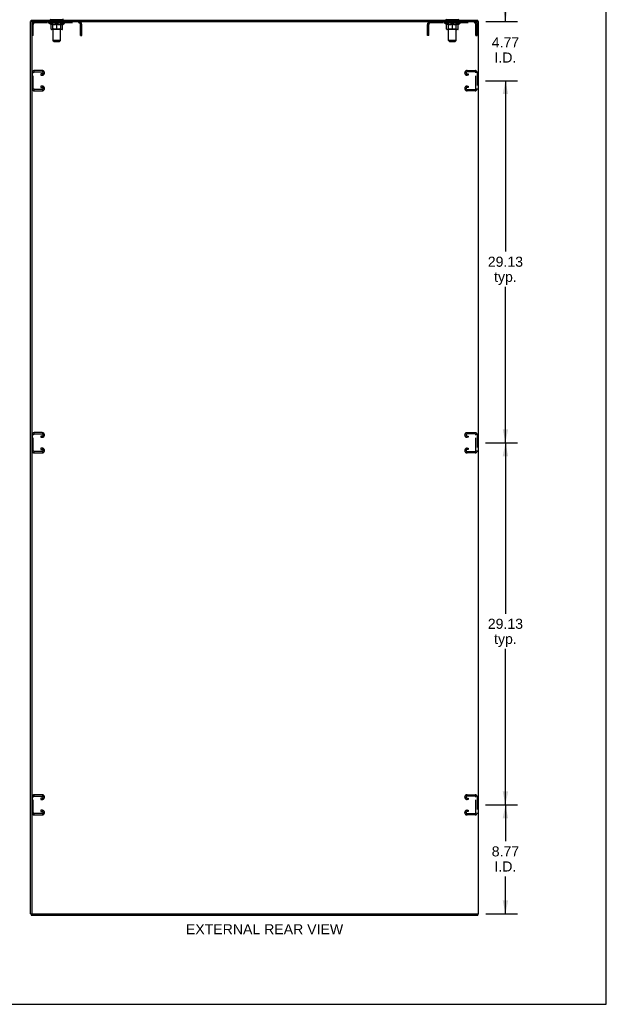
# Model space of a CAD drawing. Header units: inches. Extents: x 0 to 184, y 0 to 119.
# Tile 10 of 11: x 136 to 184, y 0 to 79. Entities that reach past the tile are written whole.
import ezdxf

# ---------------------------------------------------------------- set-up
doc = ezdxf.new("R2010")
doc.units = ezdxf.units.IN
doc.header["$LTSCALE"] = 10.098
doc.header["$MEASUREMENT"] = 0
doc.linetypes.add('HIDDEN', pattern=[0.2, 0.1, -0.1])
doc.layers.get('0').update_dxf_attribs({"linetype": 'CONTINUOUS'})
for name, color, linetype in [('02___PRT_ALL_AXES', 7, 'CONTINUOUS'), ('DEFAULT_2', 8, 'HIDDEN'), ('DIMENSIONS', 7, 'CONTINUOUS')]:
    doc.layers.add(name, color=color, linetype=linetype)
doc.styles.get("Standard").update_dxf_attribs({"font": 'arial.ttf'})
doc.dimstyles.new('DIMSTYLE_1', dxfattribs={"dimtxt": 0.81, "dimasz": 1.08, "dimexe": 0.09, "dimexo": 0.07, "dimgap": 0.0375, "dimtad": 0, "dimtih": 1, "dimtoh": 1, "dimzin": 4, "dimdsep": 46, "dimtxsty": 'Standard', "dimblk": '_FILLED', "dimblk1": '_FILLED', "dimblk2": '_FILLED', "dimcen": 0.09, "dimazin": 1, "dimtfac": 1, "dimtdec": 3, "dimtofl": 0, "dimtmove": 0, "dimatfit": 3, "dimldrblk": '_FILLED', "dimfxl": 1, "dimtolj": 1, "dimtzin": 4, "dimarcsym": 0})

# ---------------------------------------------------------------- blocks, each defined once
blk = doc.blocks.new('_FILLED')
at = {"color": 0, "linetype": 'ByBlock'}
blk.add_solid([(0, 0), (-1, 0.2), (-1, -0.2)], dxfattribs=at)
blk = doc.blocks.new('*D7')
at = {"layer": 'DIMENSIONS', "color": 2, "linetype": 'Continuous'}
for p, q in [((173.882, 16.043), (176.466, 16.043)), ((175.494, 16.043), (175.494, 13.112)), ((175.494, 7.272), (175.494, 10.277)), ((173.913, 7.272), (176.466, 7.272))]:
    blk.add_line(p, q, dxfattribs=at)
at = {"layer": 'DIMENSIONS', "color": 2, "linetype": 'Continuous', "xscale": 1.08, "yscale": 1.08, "zscale": 1.08}
for p, rotation in [((175.494, 16.043), 90), ((175.494, 7.272), 270)]:
    blk.add_blockref('_FILLED', p, dxfattribs=dict(at, rotation=rotation))
at = {"layer": 'DIMENSIONS', "color": 2, "linetype": 'Continuous', "insert": (175.494, 12.707), "char_height": 0.81, "width": 2.20115, "attachment_point": 2, "line_spacing_factor": 0.9}
blk.add_mtext('8.77\\PI.D.', dxfattribs=at)
blk = doc.blocks.new('*D8')
at = {"layer": 'DIMENSIONS', "color": 2, "linetype": 'Continuous'}
for p, q in [((173.882, 45.168), (176.466, 45.168)), ((175.494, 45.168), (175.494, 31.416)), ((175.494, 16.043), (175.494, 28.581)), ((173.882, 16.043), (176.466, 16.043))]:
    blk.add_line(p, q, dxfattribs=at)
at = {"layer": 'DIMENSIONS', "color": 2, "linetype": 'Continuous', "xscale": 1.08, "yscale": 1.08, "zscale": 1.08}
for p, rotation in [((175.494, 45.168), 90), ((175.494, 16.043), 270)]:
    blk.add_blockref('_FILLED', p, dxfattribs=dict(at, rotation=rotation))
at = {"layer": 'DIMENSIONS', "color": 2, "linetype": 'Continuous', "insert": (175.494, 31.011), "char_height": 0.81, "width": 2.83048, "attachment_point": 2, "line_spacing_factor": 0.9}
blk.add_mtext('29.13\\Ptyp.', dxfattribs=at)
blk = doc.blocks.new('*D9')
at = {"layer": 'DIMENSIONS', "color": 2, "linetype": 'Continuous'}
for p, q in [((173.882, 74.293), (176.466, 74.293)), ((175.494, 74.293), (175.494, 60.541)), ((175.494, 45.168), (175.494, 57.706)), ((173.882, 45.168), (176.466, 45.168))]:
    blk.add_line(p, q, dxfattribs=at)
at = {"layer": 'DIMENSIONS', "color": 2, "linetype": 'Continuous', "xscale": 1.08, "yscale": 1.08, "zscale": 1.08}
for p, rotation in [((175.494, 74.293), 90), ((175.494, 45.168), 270)]:
    blk.add_blockref('_FILLED', p, dxfattribs=dict(at, rotation=rotation))
at = {"layer": 'DIMENSIONS', "color": 2, "linetype": 'Continuous', "insert": (175.494, 60.136), "char_height": 0.81, "width": 2.83048, "attachment_point": 2, "line_spacing_factor": 0.9}
blk.add_mtext('29.13\\Ptyp.', dxfattribs=at)
blk = doc.blocks.new('*D10')
at = {"layer": 'DIMENSIONS', "color": 2, "linetype": 'Continuous'}
for p, q in [((175.494, 79.064), (175.494, 81.224)), ((173.913, 79.064), (176.466, 79.064)), ((173.882, 74.293), (176.466, 74.293)), ((175.494, 74.293), (175.494, 72.133))]:
    blk.add_line(p, q, dxfattribs=at)
at = {"layer": 'DIMENSIONS', "color": 2, "linetype": 'Continuous', "xscale": 1.08, "yscale": 1.08, "zscale": 1.08}
for p, rotation in [((175.494, 79.064), 270), ((175.494, 74.293), 90)]:
    blk.add_blockref('_FILLED', p, dxfattribs=dict(at, rotation=rotation))
at = {"layer": 'DIMENSIONS', "color": 2, "linetype": 'Continuous', "insert": (175.494, 77.776), "char_height": 0.81, "width": 2.20115, "attachment_point": 2, "line_spacing_factor": 0.9}
blk.add_mtext('4.77\\PI.D.', dxfattribs=at)

msp = doc.modelspace()

# ---------------------------------------------------------------- linework, layer by layer
at = {"color": 7, "linetype": 'Continuous'}
for p, q in [((183.6, 0), (183.6, 118.8)), ((137.489, 79.064), (137.334, 79.064)), ((137.386, 79.064), (137.386, 79.168)), ((137.438, 79.064), (137.438, 79.002)), ((138.938, 79.198), (138.938, 79.168)), ((139.938, 79.198), (138.938, 79.198)), ((139.938, 79.198), (139.938, 79.168)), ((170.73, 79.198), (170.73, 79.168)), ((171.73, 79.198), (170.73, 79.198)), ((171.73, 79.198), (171.73, 79.168)), ((173.282, 79.064), (173.282, 79.168)), ((137.334, 7.272), (137.489, 7.272)), ((137.386, 7.272), (137.386, 7.168)), ((137.438, 7.335), (137.438, 7.272)), ((173.282, 7.272), (173.282, 7.168)), ((0, 0), (183.6, 0))]:
    msp.add_line(p, q, dxfattribs=at)
at = {"color": 3, "linetype": 'Continuous'}
for p, q in [((137.334, 7.272), (137.334, 79.064)), ((137.386, 79.168), (173.282, 79.168)), ((137.438, 79.002), (137.438, 7.335)), ((137.501, 79.064), (173.334, 79.064)), ((173.334, 7.272), (173.334, 79.064)), ((137.386, 7.168), (173.282, 7.168)), ((137.501, 7.272), (173.334, 7.272))]:
    msp.add_line(p, q, dxfattribs=at)
at = {"color": 7, "linetype": 'Continuous'}
for centre, start, end in [((138.984, 79.267), 180, 270), ((139.892, 79.267), 270, 360), ((170.776, 79.267), 180, 270), ((171.684, 79.267), 270, 360)]:
    msp.add_arc(centre, 0.069, start, end, dxfattribs=at)
at = {"color": 3, "linetype": 'Continuous'}
for centre, start, end in [((137.501, 79.002), 90, 180), ((137.501, 7.335), 180, 270)]:
    msp.add_arc(centre, 0.0625, start, end, dxfattribs=at)
at = {"layer": '02___PRT_ALL_AXES', "color": 8, "linetype": 'HIDDEN'}
for p, q in [((139.001, 78.96), (139.001, 79.064)), ((139.876, 79.064), (139.001, 79.064)), ((139.876, 78.96), (139.001, 78.96)), ((139.876, 78.96), (139.876, 79.064)), ((170.793, 78.96), (170.793, 79.064)), ((171.668, 79.064), (170.793, 79.064)), ((171.668, 78.96), (170.793, 78.96)), ((171.668, 78.96), (171.668, 79.064))]:
    msp.add_line(p, q, dxfattribs=at)
at = {"layer": 'DEFAULT_2', "color": 8, "linetype": 'HIDDEN'}
for p, q in [((137.542, 78.469), (137.438, 78.469)), ((137.542, 77.939), (137.542, 78.818)), ((137.685, 78.96), (141.192, 78.96)), ((138.805, 78.921), (138.805, 78.968)), ((138.964, 78.81), (138.805, 78.921)), ((140.071, 78.921), (138.805, 78.921)), ((138.815, 78.962), (138.815, 78.968)), ((138.823, 78.958), (138.823, 78.962)), ((138.823, 78.958), (140.053, 78.958)), ((138.832, 78.958), (138.832, 78.962)), ((138.833, 78.958), (138.833, 78.962)), ((138.843, 78.962), (138.843, 78.968)), ((138.859, 78.958), (138.859, 78.962)), ((138.861, 78.958), (138.861, 78.962)), ((138.89, 78.962), (138.89, 78.968)), ((138.904, 78.958), (138.904, 78.962)), ((138.907, 78.958), (138.907, 78.962)), ((139.111, 78.961), (138.91, 78.961)), ((138.953, 78.962), (138.953, 78.968)), ((138.954, 78.958), (138.954, 78.961)), ((138.955, 78.958), (138.955, 78.961)), ((138.958, 78.958), (138.958, 78.961)), ((138.964, 78.81), (138.975, 78.81)), ((138.965, 78.958), (138.965, 78.962)), ((138.965, 78.958), (138.965, 78.961)), ((138.969, 78.958), (138.969, 78.962)), ((138.972, 78.958), (138.972, 78.962)), ((138.975, 78.447), (138.975, 78.853)), ((138.976, 78.958), (138.976, 78.961)), ((138.991, 78.958), (138.991, 78.961)), ((139.009, 78.958), (139.009, 78.964)), ((139.009, 78.958), (139.009, 78.961)), ((139.865, 78.41), (139.012, 78.41)), ((139.03, 78.958), (139.03, 78.961)), ((139.03, 78.958), (139.03, 78.961)), ((139.031, 78.962), (139.031, 78.968)), ((139.041, 78.958), (139.041, 78.962)), ((139.045, 78.958), (139.045, 78.962)), ((139.054, 78.958), (139.054, 78.961)), ((139.065, 78.958), (139.065, 78.965)), ((139.081, 78.958), (139.081, 78.961)), ((139.084, 78.958), (139.084, 78.961)), ((139.125, 78.45), (139.086, 78.41)), ((139.111, 78.958), (139.111, 78.961)), ((139.178, 78.961), (139.116, 78.961)), ((139.117, 78.81), (139.297, 78.81)), ((139.122, 78.962), (139.122, 78.968)), ((139.125, 78.45), (139.125, 78.918)), ((139.751, 78.45), (139.125, 78.45)), ((139.126, 79.198), (139.126, 79.168)), ((139.128, 78.958), (139.128, 78.962)), ((139.133, 78.958), (139.133, 78.962)), ((139.138, 77.517), (139.138, 79.164)), ((139.139, 78.958), (139.139, 78.967)), ((139.143, 78.958), (139.143, 78.961)), ((139.154, 78.958), (139.154, 78.961)), ((139.178, 78.958), (139.178, 78.961)), ((139.253, 78.961), (139.194, 78.961)), ((139.214, 78.958), (139.214, 78.961)), ((139.222, 78.962), (139.222, 78.968)), ((139.225, 78.958), (139.225, 78.962)), ((139.228, 78.958), (139.228, 78.968)), ((139.23, 78.958), (139.23, 78.962)), ((139.238, 78.958), (139.238, 78.962)), ((139.253, 78.958), (139.253, 78.961)), ((139.334, 78.961), (139.279, 78.961)), ((139.292, 78.958), (139.292, 78.961)), ((139.324, 78.961), (139.401, 78.966)), ((139.328, 78.962), (139.328, 78.968)), ((139.329, 78.968), (139.328, 78.968)), ((139.329, 78.962), (139.329, 78.968)), ((139.329, 78.958), (139.329, 78.962)), ((139.333, 78.958), (139.333, 78.962)), ((139.334, 78.958), (139.334, 78.962)), ((139.334, 78.958), (139.334, 78.961)), ((139.369, 78.961), (139.434, 78.961)), ((139.375, 78.958), (139.375, 78.961)), ((139.38, 78.961), (139.38, 78.965)), ((139.401, 78.961), (139.401, 78.966)), ((139.417, 78.958), (139.417, 78.961)), ((139.436, 78.962), (139.435, 78.962)), ((139.435, 78.958), (139.435, 78.962)), ((139.436, 78.958), (139.436, 78.962)), ((139.438, 78.962), (139.438, 78.968)), ((139.438, 78.968), (139.553, 78.961)), ((139.438, 78.41), (139.438, 78.854)), ((139.441, 78.958), (139.441, 78.962)), ((139.441, 78.958), (139.441, 78.962)), ((139.441, 78.962), (139.441, 78.962)), ((139.459, 78.958), (139.459, 78.961)), ((139.459, 78.961), (139.507, 78.961)), ((139.502, 78.958), (139.502, 78.961)), ((139.542, 78.958), (139.542, 78.962)), ((139.543, 78.958), (139.543, 78.961)), ((139.543, 78.961), (139.597, 78.961)), ((139.544, 78.958), (139.544, 78.962)), ((139.548, 78.962), (139.548, 78.968)), ((139.548, 78.962), (139.548, 78.968)), ((139.548, 78.968), (139.548, 78.968)), ((139.548, 78.958), (139.548, 78.962)), ((139.579, 78.81), (139.759, 78.81)), ((139.584, 78.958), (139.584, 78.961)), ((139.623, 78.958), (139.623, 78.961)), ((139.623, 78.961), (139.682, 78.961)), ((139.639, 78.958), (139.639, 78.962)), ((139.646, 78.958), (139.646, 78.962)), ((139.649, 78.958), (139.649, 78.968)), ((139.651, 78.958), (139.651, 78.962)), ((139.655, 78.962), (139.655, 78.968)), ((139.662, 78.958), (139.662, 78.961)), ((139.698, 78.958), (139.698, 78.961)), ((139.698, 78.961), (139.76, 78.961)), ((139.722, 78.958), (139.722, 78.961)), ((139.733, 78.958), (139.733, 78.961)), ((139.737, 78.958), (139.737, 78.967)), ((139.738, 77.517), (139.738, 79.164)), ((139.743, 78.958), (139.743, 78.962)), ((139.748, 78.958), (139.748, 78.962)), ((139.751, 79.198), (139.751, 79.168)), ((139.751, 78.45), (139.751, 78.918)), ((139.751, 78.45), (139.791, 78.41)), ((139.755, 78.962), (139.755, 78.968)), ((139.765, 78.958), (139.765, 78.961)), ((139.765, 78.961), (139.966, 78.961)), ((139.792, 78.958), (139.792, 78.961)), ((139.795, 78.958), (139.795, 78.961)), ((139.811, 78.958), (139.811, 78.965)), ((139.822, 78.958), (139.822, 78.961)), ((139.831, 78.958), (139.831, 78.962)), ((139.836, 78.958), (139.836, 78.962)), ((139.845, 78.962), (139.845, 78.968)), ((139.847, 78.958), (139.847, 78.961)), ((139.847, 78.958), (139.847, 78.961)), ((139.867, 78.958), (139.867, 78.964)), ((139.868, 78.958), (139.868, 78.961)), ((139.886, 78.958), (139.886, 78.961)), ((139.9, 78.958), (139.9, 78.961)), ((139.902, 78.447), (139.902, 78.853)), ((139.902, 78.81), (139.912, 78.81)), ((139.904, 78.958), (139.904, 78.962)), ((139.908, 78.958), (139.908, 78.962)), ((139.911, 78.958), (139.911, 78.962)), ((139.911, 78.958), (139.911, 78.961)), ((139.912, 78.81), (140.071, 78.921)), ((139.918, 78.958), (139.918, 78.961)), ((139.921, 78.958), (139.921, 78.961)), ((139.922, 78.958), (139.922, 78.961)), ((139.923, 78.962), (139.923, 78.968)), ((139.969, 78.958), (139.969, 78.962)), ((139.972, 78.958), (139.972, 78.962)), ((139.987, 78.962), (139.987, 78.968)), ((140.015, 78.958), (140.015, 78.962)), ((140.017, 78.958), (140.017, 78.962)), ((140.033, 78.962), (140.033, 78.968)), ((140.043, 78.958), (140.043, 78.962)), ((140.044, 78.958), (140.044, 78.962)), ((140.053, 78.958), (140.053, 78.962)), ((140.062, 78.962), (140.062, 78.968)), ((140.071, 78.921), (140.071, 78.968)), ((141.334, 77.939), (141.334, 78.818)), ((141.438, 78.469), (141.334, 78.469)), ((141.438, 77.939), (141.438, 78.818)), ((169.23, 77.939), (169.23, 78.818)), ((169.334, 78.469), (169.23, 78.469)), ((169.334, 77.939), (169.334, 78.818)), ((169.477, 78.96), (172.984, 78.96)), ((170.597, 78.921), (170.597, 78.968)), ((171.863, 78.921), (170.597, 78.921)), ((170.756, 78.81), (170.597, 78.921)), ((170.607, 78.962), (170.607, 78.968)), ((170.615, 78.958), (170.615, 78.962)), ((170.615, 78.958), (171.845, 78.958)), ((170.624, 78.958), (170.624, 78.962)), ((170.625, 78.958), (170.625, 78.962)), ((170.635, 78.962), (170.635, 78.968)), ((170.651, 78.958), (170.651, 78.962)), ((170.653, 78.958), (170.653, 78.962)), ((170.682, 78.962), (170.682, 78.968)), ((170.696, 78.958), (170.696, 78.962)), ((170.699, 78.958), (170.699, 78.962)), ((170.903, 78.961), (170.702, 78.961)), ((170.745, 78.962), (170.745, 78.968)), ((170.746, 78.958), (170.746, 78.961)), ((170.747, 78.958), (170.747, 78.961)), ((170.75, 78.958), (170.75, 78.961)), ((170.756, 78.81), (170.767, 78.81)), ((170.757, 78.958), (170.757, 78.962)), ((170.757, 78.958), (170.757, 78.961)), ((170.761, 78.958), (170.761, 78.962)), ((170.764, 78.958), (170.764, 78.962)), ((170.767, 78.447), (170.767, 78.853)), ((170.768, 78.958), (170.768, 78.961)), ((170.783, 78.958), (170.783, 78.961)), ((170.801, 78.958), (170.801, 78.964)), ((170.801, 78.958), (170.801, 78.961)), ((171.657, 78.41), (170.804, 78.41)), ((170.822, 78.958), (170.822, 78.961)), ((170.822, 78.958), (170.822, 78.961)), ((170.823, 78.962), (170.823, 78.968)), ((170.833, 78.958), (170.833, 78.962)), ((170.837, 78.958), (170.837, 78.962)), ((170.846, 78.958), (170.846, 78.961)), ((170.857, 78.958), (170.857, 78.965)), ((170.873, 78.958), (170.873, 78.961)), ((170.876, 78.958), (170.876, 78.961)), ((170.917, 78.45), (170.878, 78.41)), ((170.903, 78.958), (170.903, 78.961)), ((170.97, 78.961), (170.908, 78.961)), ((170.909, 78.81), (171.089, 78.81)), ((170.914, 78.962), (170.914, 78.968)), ((170.917, 78.45), (170.917, 78.918)), ((171.543, 78.45), (170.917, 78.45)), ((170.918, 79.198), (170.918, 79.168)), ((170.92, 78.958), (170.92, 78.962)), ((170.925, 78.958), (170.925, 78.962)), ((170.93, 77.517), (170.93, 79.164)), ((170.931, 78.958), (170.931, 78.967)), ((170.935, 78.958), (170.935, 78.961)), ((170.946, 78.958), (170.946, 78.961)), ((170.97, 78.958), (170.97, 78.961)), ((171.045, 78.961), (170.986, 78.961)), ((171.006, 78.958), (171.006, 78.961)), ((171.014, 78.962), (171.014, 78.968)), ((171.017, 78.958), (171.017, 78.962)), ((171.02, 78.958), (171.02, 78.968)), ((171.022, 78.958), (171.022, 78.962)), ((171.03, 78.958), (171.03, 78.962)), ((171.045, 78.958), (171.045, 78.961)), ((171.126, 78.961), (171.071, 78.961)), ((171.084, 78.958), (171.084, 78.961)), ((171.116, 78.961), (171.193, 78.966)), ((171.12, 78.962), (171.12, 78.968)), ((171.121, 78.968), (171.12, 78.968)), ((171.121, 78.962), (171.121, 78.968)), ((171.121, 78.958), (171.121, 78.962)), ((171.125, 78.958), (171.125, 78.962)), ((171.126, 78.958), (171.126, 78.962)), ((171.126, 78.958), (171.126, 78.961)), ((171.161, 78.961), (171.226, 78.961)), ((171.167, 78.958), (171.167, 78.961)), ((171.172, 78.961), (171.172, 78.965)), ((171.193, 78.961), (171.193, 78.966)), ((171.209, 78.958), (171.209, 78.961)), ((171.228, 78.962), (171.227, 78.962)), ((171.227, 78.958), (171.227, 78.962)), ((171.228, 78.958), (171.228, 78.962)), ((171.23, 78.962), (171.23, 78.968)), ((171.23, 78.968), (171.345, 78.961)), ((171.23, 78.41), (171.23, 78.854)), ((171.233, 78.958), (171.233, 78.962)), ((171.233, 78.958), (171.233, 78.962)), ((171.233, 78.962), (171.233, 78.962)), ((171.251, 78.958), (171.251, 78.961)), ((171.251, 78.961), (171.299, 78.961)), ((171.294, 78.958), (171.294, 78.961)), ((171.334, 78.958), (171.334, 78.962)), ((171.335, 78.958), (171.335, 78.961)), ((171.335, 78.961), (171.389, 78.961)), ((171.336, 78.958), (171.336, 78.962)), ((171.34, 78.962), (171.34, 78.968)), ((171.34, 78.962), (171.34, 78.968)), ((171.34, 78.968), (171.34, 78.968)), ((171.34, 78.958), (171.34, 78.962)), ((171.371, 78.81), (171.551, 78.81)), ((171.376, 78.958), (171.376, 78.961)), ((171.415, 78.958), (171.415, 78.961)), ((171.415, 78.961), (171.474, 78.961)), ((171.431, 78.958), (171.431, 78.962)), ((171.438, 78.958), (171.438, 78.962)), ((171.441, 78.958), (171.441, 78.968)), ((171.443, 78.958), (171.443, 78.962)), ((171.447, 78.962), (171.447, 78.968)), ((171.454, 78.958), (171.454, 78.961)), ((171.49, 78.958), (171.49, 78.961)), ((171.49, 78.961), (171.552, 78.961)), ((171.514, 78.958), (171.514, 78.961)), ((171.525, 78.958), (171.525, 78.961)), ((171.529, 78.958), (171.529, 78.967)), ((171.53, 77.517), (171.53, 79.164)), ((171.535, 78.958), (171.535, 78.962)), ((171.54, 78.958), (171.54, 78.962)), ((171.543, 79.198), (171.543, 79.168)), ((171.543, 78.45), (171.543, 78.918)), ((171.543, 78.45), (171.583, 78.41)), ((171.547, 78.962), (171.547, 78.968)), ((171.557, 78.958), (171.557, 78.961)), ((171.557, 78.961), (171.758, 78.961)), ((171.584, 78.958), (171.584, 78.961)), ((171.587, 78.958), (171.587, 78.961)), ((171.603, 78.958), (171.603, 78.965)), ((171.614, 78.958), (171.614, 78.961)), ((171.623, 78.958), (171.623, 78.962)), ((171.628, 78.958), (171.628, 78.962)), ((171.637, 78.962), (171.637, 78.968)), ((171.639, 78.958), (171.639, 78.961)), ((171.639, 78.958), (171.639, 78.961)), ((171.659, 78.958), (171.659, 78.964)), ((171.66, 78.958), (171.66, 78.961)), ((171.678, 78.958), (171.678, 78.961)), ((171.692, 78.958), (171.692, 78.961)), ((171.694, 78.447), (171.694, 78.853)), ((171.694, 78.81), (171.704, 78.81)), ((171.696, 78.958), (171.696, 78.962)), ((171.7, 78.958), (171.7, 78.962)), ((171.703, 78.958), (171.703, 78.962)), ((171.703, 78.958), (171.703, 78.961)), ((171.704, 78.81), (171.863, 78.921)), ((171.71, 78.958), (171.71, 78.961)), ((171.713, 78.958), (171.713, 78.961)), ((171.714, 78.958), (171.714, 78.961)), ((171.715, 78.962), (171.715, 78.968)), ((171.761, 78.958), (171.761, 78.962)), ((171.764, 78.958), (171.764, 78.962)), ((171.779, 78.962), (171.779, 78.968)), ((171.807, 78.958), (171.807, 78.962)), ((171.809, 78.958), (171.809, 78.962)), ((171.825, 78.962), (171.825, 78.968)), ((171.835, 78.958), (171.835, 78.962)), ((171.836, 78.958), (171.836, 78.962)), ((171.845, 78.958), (171.845, 78.962)), ((171.854, 78.962), (171.854, 78.968)), ((171.863, 78.921), (171.863, 78.968)), ((173.126, 77.939), (173.126, 78.818)), ((173.23, 78.469), (173.126, 78.469)), ((173.23, 77.939), (173.23, 78.818)), ((137.542, 77.939), (137.438, 77.939)), ((141.334, 77.939), (141.438, 77.939)), ((169.334, 77.939), (169.23, 77.939)), ((173.126, 77.939), (173.23, 77.939)), ((139.207, 77.448), (139.138, 77.517)), ((139.738, 77.517), (139.138, 77.517)), ((139.207, 77.448), (139.669, 77.448)), ((139.669, 77.448), (139.738, 77.517)), ((171.53, 77.517), (170.93, 77.517)), ((170.999, 77.448), (170.93, 77.517)), ((170.999, 77.448), (171.461, 77.448)), ((171.461, 77.448), (171.53, 77.517)), ((137.449, 74.926), (137.449, 73.661)), ((137.553, 73.675), (137.553, 74.912)), ((138.269, 75.106), (137.629, 75.106)), ((137.643, 75.002), (138.255, 75.002)), ((138.167, 74.835), (138.167, 74.731)), ((138.255, 74.835), (138.167, 74.835)), ((138.167, 74.731), (138.269, 74.731)), ((138.449, 74.911), (138.449, 74.926)), ((172.23, 74.911), (172.23, 74.926)), ((172.41, 75.106), (173.05, 75.106)), ((172.511, 74.731), (172.41, 74.731)), ((173.036, 75.002), (172.424, 75.002)), ((172.424, 74.835), (172.511, 74.835)), ((172.511, 74.835), (172.511, 74.731)), ((173.126, 73.675), (173.126, 74.912)), ((173.23, 74.926), (173.23, 73.661)), ((138.167, 73.856), (138.167, 73.752)), ((138.269, 73.856), (138.167, 73.856)), ((138.167, 73.752), (138.255, 73.752)), ((138.449, 73.661), (138.449, 73.676)), ((172.23, 73.661), (172.23, 73.676)), ((172.41, 73.856), (172.511, 73.856)), ((172.511, 73.752), (172.424, 73.752)), ((172.511, 73.856), (172.511, 73.752)), ((137.629, 73.481), (138.269, 73.481)), ((138.255, 73.585), (137.643, 73.585)), ((173.05, 73.481), (172.41, 73.481)), ((172.424, 73.585), (173.036, 73.585)), ((138.269, 45.981), (137.629, 45.981)), ((172.41, 45.981), (173.05, 45.981)), ((137.449, 45.801), (137.449, 44.536)), ((137.553, 44.55), (137.553, 45.787)), ((137.643, 45.877), (138.255, 45.877)), ((138.167, 45.71), (138.167, 45.606)), ((138.255, 45.71), (138.167, 45.71)), ((138.167, 45.606), (138.269, 45.606)), ((138.449, 45.786), (138.449, 45.801)), ((172.23, 45.786), (172.23, 45.801)), ((172.511, 45.606), (172.41, 45.606)), ((173.036, 45.877), (172.424, 45.877)), ((172.424, 45.71), (172.511, 45.71)), ((172.511, 45.71), (172.511, 45.606)), ((173.126, 44.55), (173.126, 45.787)), ((173.23, 45.801), (173.23, 44.536)), ((137.629, 44.356), (138.269, 44.356)), ((138.255, 44.46), (137.643, 44.46)), ((138.167, 44.731), (138.167, 44.627)), ((138.269, 44.731), (138.167, 44.731)), ((138.167, 44.627), (138.255, 44.627)), ((138.449, 44.536), (138.449, 44.551)), ((172.23, 44.536), (172.23, 44.551)), ((172.41, 44.731), (172.511, 44.731)), ((173.05, 44.356), (172.41, 44.356)), ((172.511, 44.627), (172.424, 44.627)), ((172.424, 44.46), (173.036, 44.46)), ((172.511, 44.731), (172.511, 44.627)), ((137.449, 16.676), (137.449, 15.411)), ((137.553, 15.425), (137.553, 16.662)), ((138.269, 16.856), (137.629, 16.856)), ((137.643, 16.752), (138.255, 16.752)), ((138.449, 16.661), (138.449, 16.676)), ((172.23, 16.661), (172.23, 16.676)), ((172.41, 16.856), (173.05, 16.856)), ((173.036, 16.752), (172.424, 16.752)), ((173.126, 15.425), (173.126, 16.662)), ((173.23, 16.676), (173.23, 15.411)), ((138.255, 16.585), (138.167, 16.585)), ((138.167, 16.585), (138.167, 16.481)), ((138.167, 16.481), (138.269, 16.481)), ((172.511, 16.481), (172.41, 16.481)), ((172.424, 16.585), (172.511, 16.585)), ((172.511, 16.585), (172.511, 16.481)), ((137.629, 15.231), (138.269, 15.231)), ((138.255, 15.335), (137.643, 15.335)), ((138.269, 15.606), (138.167, 15.606)), ((138.167, 15.606), (138.167, 15.502)), ((138.167, 15.502), (138.255, 15.502)), ((138.449, 15.411), (138.449, 15.426)), ((172.23, 15.411), (172.23, 15.426)), ((172.41, 15.606), (172.511, 15.606)), ((173.05, 15.231), (172.41, 15.231)), ((172.511, 15.502), (172.424, 15.502)), ((172.424, 15.335), (173.036, 15.335)), ((172.511, 15.606), (172.511, 15.502))]:
    msp.add_line(p, q, dxfattribs=at)
for points in [[(139.125, 78.81), (139.1, 78.814), (139.075, 78.82), (139.05, 78.827), (139.025, 78.835), (139, 78.843), (138.975, 78.853)], [(138.975, 78.852), (138.999, 78.843), (139.023, 78.834), (139.047, 78.827), (139.07, 78.82), (139.094, 78.815), (139.117, 78.81)], [(139.438, 78.854), (139.412, 78.844), (139.387, 78.835), (139.361, 78.827), (139.337, 78.82), (139.312, 78.814), (139.287, 78.81)], [(139.297, 78.81), (139.32, 78.815), (139.343, 78.82), (139.367, 78.827), (139.39, 78.834), (139.414, 78.843), (139.438, 78.852)], [(139.589, 78.81), (139.564, 78.815), (139.539, 78.82), (139.514, 78.827), (139.489, 78.835), (139.464, 78.844), (139.438, 78.854)], [(139.438, 78.852), (139.462, 78.843), (139.486, 78.834), (139.51, 78.827), (139.533, 78.82), (139.556, 78.815), (139.579, 78.81)], [(139.902, 78.853), (139.876, 78.843), (139.85, 78.834), (139.825, 78.827), (139.801, 78.82), (139.776, 78.814), (139.752, 78.81)], [(139.759, 78.81), (139.783, 78.815), (139.806, 78.82), (139.83, 78.827), (139.853, 78.834), (139.877, 78.843), (139.902, 78.852)], [(170.917, 78.81), (170.892, 78.814), (170.867, 78.82), (170.842, 78.827), (170.817, 78.835), (170.792, 78.843), (170.767, 78.853)], [(170.767, 78.852), (170.791, 78.843), (170.815, 78.834), (170.839, 78.827), (170.862, 78.82), (170.886, 78.815), (170.909, 78.81)], [(171.23, 78.854), (171.204, 78.844), (171.179, 78.835), (171.153, 78.827), (171.129, 78.82), (171.104, 78.814), (171.079, 78.81)], [(171.089, 78.81), (171.112, 78.815), (171.135, 78.82), (171.159, 78.827), (171.182, 78.834), (171.206, 78.843), (171.23, 78.852)], [(171.381, 78.81), (171.356, 78.815), (171.331, 78.82), (171.306, 78.827), (171.281, 78.835), (171.256, 78.844), (171.23, 78.854)], [(171.23, 78.852), (171.254, 78.843), (171.278, 78.834), (171.302, 78.827), (171.325, 78.82), (171.348, 78.815), (171.371, 78.81)], [(171.694, 78.853), (171.668, 78.843), (171.642, 78.834), (171.617, 78.827), (171.593, 78.82), (171.568, 78.814), (171.544, 78.81)], [(171.551, 78.81), (171.575, 78.815), (171.598, 78.82), (171.622, 78.827), (171.645, 78.834), (171.669, 78.843), (171.694, 78.852)]]:
    msp.add_lwpolyline(points, dxfattribs=at)
for centre, radius, start, end in [((137.685, 78.818), 0.246, 90, 180), ((137.685, 78.818), 0.142, 90, 180), ((139.012, 78.447), 0.0371, 180, 270), ((139.086, 78.918), 0.0398, 0, 90), ((139.104, 79.164), 0.0345, 0, 90), ((139.773, 79.164), 0.0345, 90, 180), ((139.791, 78.918), 0.0398, 90, 180), ((139.865, 78.447), 0.0371, 270, 360), ((141.192, 78.818), 0.246, 0, 90), ((141.192, 78.818), 0.142, 0, 90), ((169.477, 78.818), 0.246, 90, 180), ((169.477, 78.818), 0.142, 90, 180), ((170.804, 78.447), 0.0371, 180, 270), ((170.878, 78.918), 0.0398, 0, 90), ((170.896, 79.164), 0.0345, 0, 90), ((171.565, 79.164), 0.0345, 90, 180), ((171.583, 78.918), 0.0398, 90, 180), ((171.657, 78.447), 0.0371, 270, 360), ((172.984, 78.818), 0.246, 0, 90), ((172.984, 78.818), 0.142, 0, 90), ((137.629, 74.926), 0.18, 90, 180), ((137.643, 74.912), 0.09, 90, 180), ((138.255, 74.912), 0.09, 0, 90), ((138.255, 74.925), 0.09, 270, 351.78079), ((138.269, 74.926), 0.18, 0, 90), ((138.269, 74.911), 0.18, 270, 360), ((172.41, 74.926), 0.18, 90, 180), ((172.41, 74.911), 0.18, 180, 270), ((172.424, 74.912), 0.09, 90, 180), ((172.424, 74.925), 0.09, 188.21921, 270), ((173.036, 74.912), 0.09, 0, 90), ((173.05, 74.926), 0.18, 0, 90), ((137.629, 73.661), 0.18, 180, 270), ((137.643, 73.675), 0.09, 180, 270), ((138.255, 73.662), 0.09, 0, 90), ((138.255, 73.675), 0.09, 270, 351.78079), ((138.269, 73.676), 0.18, 0, 90), ((138.269, 73.661), 0.18, 270, 360), ((172.41, 73.676), 0.18, 90, 180), ((172.41, 73.661), 0.18, 180, 270), ((172.424, 73.662), 0.09, 90, 180), ((172.424, 73.675), 0.09, 188.21921, 270), ((173.036, 73.675), 0.09, 270, 360), ((173.05, 73.661), 0.18, 270, 360), ((137.629, 45.801), 0.18, 90, 180), ((138.269, 45.801), 0.18, 0, 90), ((172.41, 45.801), 0.18, 90, 180), ((173.05, 45.801), 0.18, 0, 90), ((137.643, 45.787), 0.09, 90, 180), ((138.255, 45.787), 0.09, 0, 90), ((138.255, 45.8), 0.09, 270, 351.78079), ((138.269, 45.786), 0.18, 270, 360), ((172.41, 45.786), 0.18, 180, 270), ((172.424, 45.787), 0.09, 90, 180), ((172.424, 45.8), 0.09, 188.21921, 270), ((173.036, 45.787), 0.09, 0, 90), ((137.629, 44.536), 0.18, 180, 270), ((137.643, 44.55), 0.09, 180, 270), ((138.255, 44.537), 0.09, 0, 90), ((138.255, 44.55), 0.09, 270, 351.78079), ((138.269, 44.551), 0.18, 0, 90), ((138.269, 44.536), 0.18, 270, 360), ((172.41, 44.551), 0.18, 90, 180), ((172.41, 44.536), 0.18, 180, 270), ((172.424, 44.537), 0.09, 90, 180), ((172.424, 44.55), 0.09, 188.21921, 270), ((173.036, 44.55), 0.09, 270, 360), ((173.05, 44.536), 0.18, 270, 360), ((137.629, 16.676), 0.18, 90, 180), ((137.643, 16.662), 0.09, 90, 180), ((138.255, 16.662), 0.09, 0, 90), ((138.255, 16.675), 0.09, 270, 351.78079), ((138.269, 16.676), 0.18, 0, 90), ((138.269, 16.661), 0.18, 270, 360), ((172.41, 16.676), 0.18, 90, 180), ((172.41, 16.661), 0.18, 180, 270), ((172.424, 16.662), 0.09, 90, 180), ((172.424, 16.675), 0.09, 188.21921, 270), ((173.036, 16.662), 0.09, 0, 90), ((173.05, 16.676), 0.18, 0, 90), ((137.629, 15.411), 0.18, 180, 270), ((137.643, 15.425), 0.09, 180, 270), ((138.255, 15.412), 0.09, 0, 90), ((138.255, 15.425), 0.09, 270, 351.78079), ((138.269, 15.426), 0.18, 0, 90), ((138.269, 15.411), 0.18, 270, 360), ((172.41, 15.426), 0.18, 90, 180), ((172.41, 15.411), 0.18, 180, 270), ((172.424, 15.412), 0.09, 90, 180), ((172.424, 15.425), 0.09, 188.21921, 270), ((173.036, 15.425), 0.09, 270, 360), ((173.05, 15.411), 0.18, 270, 360)]:
    msp.add_arc(centre, radius, start, end, dxfattribs=at)
for centre, major_axis, ratio, start_param, end_param in [((139.438, 78.968), (0.633, 0.007), 0.05963, 2.96643, 3.140963), ((138.785, 78.956), (0.198, 0), 0.060556, 0.430652, 1.470503), ((139.438, 78.968), (0.633, 0), 0.060556, 3.141593, 3.316126), ((138.785, 78.95), (0.198, 0.002), 0.05963, 1.376596, 1.469874), ((139.438, 78.968), (0.633, 0.013), 0.05688, 2.791345, 2.965878), ((138.761, 78.956), (0.198, 0.002), 0.05963, 0.25549, 1.295341), ((138.829, 78.956), (0.198, -0.002), 0.05963, 0.605815, 1.645666), ((139.438, 78.968), (0.633, -0.007), 0.05963, -2.96643, -2.791898), ((138.829, 78.95), (0.198, 0), 0.060556, 1.551758, 1.645036), ((138.761, 78.95), (0.198, 0.004), 0.05688, 1.20151, 1.294789), ((138.83, 78.952), (0.164, 0.002), 0.05963, 1.065228, 1.614276), ((138.811, 78.952), (0.164, 0.003), 0.05688, 0.890143, 1.43919), ((138.869, 78.952), (0.164, 0), 0.060556, 1.240391, 1.789438), ((139.438, 78.968), (0.633, 0.019), 0.052395, 2.616403, 2.790936), ((138.757, 78.956), (0.198, 0.004), 0.05688, 0.080405, 1.120256), ((138.892, 78.956), (0.198, -0.004), 0.05688, 0.7809, 1.820751), ((139.438, 78.968), (0.633, -0.013), 0.05688, -2.791345, -2.616812), ((138.892, 78.95), (0.198, -0.002), 0.05963, 1.72692, 1.820198), ((138.757, 78.95), (0.198, 0.006), 0.052395, 1.026568, 1.119847), ((138.81, 78.952), (0.164, 0.005), 0.052395, 0.715201, 1.264248), ((138.924, 78.952), (0.164, -0.002), 0.05963, 1.415553, 1.9646), ((139.438, 78.968), (0.633, 0.025), 0.046319, 2.441654, 2.616187), ((138.971, 78.956), (0.198, -0.006), 0.052395, 0.955842, 1.995693), ((138.774, 78.956), (0.198, 0.006), 0.052395, -0.094537, 0.945314), ((139.438, 78.968), (0.633, -0.019), 0.052395, -2.616403, -2.44187), ((138.971, 78.95), (0.198, -0.004), 0.05688, 1.902006, 1.995284), ((138.774, 78.95), (0.198, 0.008), 0.046319, 0.851819, 0.945098), ((138.828, 78.952), (0.164, 0.006), 0.046319, 0.540452, 1.089499), ((138.995, 78.952), (0.164, -0.003), 0.05688, 1.590638, 2.139686), ((139.438, 78.968), (0.633, 0.029), 0.038841, 2.267123, 2.441656), ((139.065, 78.956), (0.198, -0.008), 0.046319, 1.130591, 2.170442), ((138.811, 78.956), (0.198, 0.008), 0.046319, -0.269286, 0.770565), ((139.438, 78.968), (0.633, -0.025), 0.046319, -2.441654, -2.267121), ((139.065, 78.95), (0.198, -0.006), 0.052395, 2.076947, 2.170226), ((138.811, 78.95), (0.198, 0.009), 0.038841, 0.677289, 0.770567), ((138.865, 78.952), (0.164, 0.008), 0.038841, 0.365921, 0.914969), ((139.08, 78.952), (0.164, -0.005), 0.052395, 1.76558, 2.314627), ((139.438, 78.968), (0.633, 0.033), 0.030195, 2.09281, 2.267343), ((139.169, 78.956), (0.198, -0.009), 0.038841, 1.305122, 2.344973), ((138.867, 78.956), (0.198, 0.009), 0.038841, -0.443817, 0.596034), ((139.438, 78.968), (0.633, -0.029), 0.038841, -2.267123, -2.092591), ((139.169, 78.95), (0.198, -0.008), 0.046319, 2.251696, 2.344975), ((138.867, 78.95), (0.198, 0.01), 0.030195, 0.502975, 0.596254), ((138.92, 78.952), (0.164, 0.009), 0.030195, 0.191608, 0.740655), ((139.175, 78.952), (0.164, -0.006), 0.046319, 1.940329, 2.489376), ((138.941, 78.956), (0.198, 0.01), 0.030195, -0.61813, 0.421721), ((139.438, 78.968), (0.633, 0.036), 0.020645, 1.918687, 2.09322), ((139.282, 78.956), (0.198, -0.01), 0.030195, 1.479435, 2.519286), ((139.438, 78.968), (0.633, -0.033), 0.030195, -2.09281, -1.918277), ((139.282, 78.95), (0.198, -0.009), 0.038841, 2.426227, 2.519505), ((138.941, 78.95), (0.198, 0.011), 0.020645, 0.328852, 0.422131), ((138.99, 78.952), (0.164, 0.009), 0.020645, 0.017485, 0.566532), ((139.279, 78.952), (0.164, -0.008), 0.038841, 2.11486, 2.663907), ((139.03, 78.956), (0.198, 0.011), 0.020645, -0.792253, 0.247598), ((139.4, 78.956), (0.198, -0.011), 0.020645, 1.653558, 2.693409), ((139.438, 78.968), (0.633, 0.038), 0.010478, 1.744704, 1.919237), ((139.438, 78.968), (0.633, -0.036), 0.020645, -1.918687, -1.744154), ((139.4, 78.95), (0.198, -0.01), 0.030195, 2.60054, 2.693819), ((139.03, 78.95), (0.198, 0.012), 0.010478, 0.154869, 0.248148), ((139.074, 78.952), (0.164, 0.01), 0.010478, 6.126688, 6.675735), ((139.387, 78.952), (0.164, -0.009), 0.030195, 2.289173, 2.83822), ((139.131, 78.956), (0.198, 0.012), 0.010478, -0.966236, -0.000846), ((139.519, 78.956), (0.198, -0.012), 0.010478, 1.827541, 2.867392), ((139.438, 78.968), (0.633, -0.038), 0.010478, -1.744704, -1.570171), ((139.519, 78.95), (0.198, -0.011), 0.020645, 2.774664, 2.867942), ((139.497, 78.952), (0.164, -0.009), 0.020645, 2.463296, 3.012344), ((139.357, 78.956), (0.198, 0.012), 0.010478, 0.274201, 1.314052), ((139.271, 78.952), (0.164, 0.01), 0.010478, -0.000298, 0.504314), ((139.241, 78.95), (0.198, 0.012), 0.010478, 0.192946, 0.399283), ((139.438, 78.968), (0.633, 0.038), 0.010478, -1.578586, -1.396888), ((139.635, 78.95), (0.198, -0.012), 0.010478, 2.948646, 3.041925), ((139.605, 78.952), (0.164, -0.01), 0.010478, 2.637279, 3.142076), ((139.476, 78.956), (0.198, 0.011), 0.020645, 0.448184, 1.488034), ((139.379, 78.952), (0.164, 0.009), 0.020645, 0.129249, 0.678296), ((139.357, 78.95), (0.198, 0.011), 0.020645, 0.273651, 0.366929), ((139.438, 78.968), (0.633, 0.036), 0.020645, -1.397439, -1.222906), ((139.746, 78.956), (0.198, -0.012), 0.010478, -3.140747, -2.175357), ((139.438, 78.968), (0.633, -0.038), 0.010478, 1.222355, 1.396888), ((139.594, 78.956), (0.198, 0.01), 0.030195, 0.622307, 1.662158), ((139.489, 78.952), (0.164, 0.009), 0.030195, 0.303372, 0.852419), ((139.803, 78.952), (0.164, -0.01), 0.010478, 2.749043, 3.29809), ((139.847, 78.956), (0.198, -0.011), 0.020645, 2.893995, 3.933846), ((139.476, 78.95), (0.198, 0.01), 0.030195, 0.447774, 0.541052), ((139.847, 78.95), (0.198, -0.012), 0.010478, 2.893445, 2.986723), ((139.438, 78.968), (0.633, 0.033), 0.030195, -1.223315, -1.048783), ((139.707, 78.956), (0.198, 0.009), 0.038841, 0.79662, 1.836471), ((139.438, 78.968), (0.633, -0.036), 0.020645, 1.048373, 1.222906), ((139.598, 78.952), (0.164, 0.008), 0.038841, 0.477686, 1.026733), ((139.887, 78.952), (0.164, -0.009), 0.020645, 2.57506, 3.124108), ((139.935, 78.956), (0.198, -0.01), 0.030195, 2.719872, 3.759723), ((139.812, 78.956), (0.198, 0.008), 0.046319, 0.971151, 2.011002), ((139.594, 78.95), (0.198, 0.009), 0.038841, 0.622087, 0.715366), ((139.935, 78.95), (0.198, -0.011), 0.020645, 2.719462, 2.812741), ((139.438, 78.968), (0.633, 0.029), 0.038841, -1.049002, -0.874469), ((139.438, 78.968), (0.633, -0.033), 0.030195, 0.87425, 1.048783), ((139.701, 78.952), (0.164, 0.006), 0.046319, 0.652216, 1.201263), ((139.905, 78.956), (0.198, 0.006), 0.052395, 1.1459, 2.185751), ((139.957, 78.952), (0.164, -0.009), 0.030195, 2.400937, 2.949985), ((140.009, 78.956), (0.198, -0.009), 0.038841, 2.545558, 3.585409), ((139.796, 78.952), (0.164, 0.005), 0.052395, 0.826965, 1.376012), ((139.707, 78.95), (0.198, 0.008), 0.046319, 0.796618, 0.889896), ((140.009, 78.95), (0.198, -0.01), 0.030195, 2.545339, 2.638617), ((139.984, 78.956), (0.198, 0.004), 0.05688, 1.320842, 2.360692), ((139.438, 78.968), (0.633, 0.025), 0.046319, -0.874471, -0.699939), ((139.438, 78.968), (0.633, -0.029), 0.038841, 0.699936, 0.874469), ((140.065, 78.956), (0.198, -0.008), 0.046319, 2.371028, 3.410879), ((140.011, 78.952), (0.164, -0.008), 0.038841, 2.226624, 2.775671), ((140.047, 78.956), (0.198, 0.002), 0.05963, 1.495927, 2.535778), ((139.881, 78.952), (0.164, 0.003), 0.05688, 1.001907, 1.550954), ((140.102, 78.956), (0.198, -0.006), 0.052395, 2.196279, 3.23613), ((140.048, 78.952), (0.164, -0.006), 0.046319, 2.052093, 2.601141), ((139.812, 78.95), (0.198, 0.006), 0.052395, 0.971367, 1.064645), ((140.091, 78.956), (0.198, 0), 0.060556, 1.671089, 2.71094), ((140.065, 78.95), (0.198, -0.009), 0.038841, 2.371026, 2.464304), ((140.119, 78.956), (0.198, -0.004), 0.05688, 2.021337, 3.061188), ((139.438, 78.968), (0.633, 0.019), 0.052395, -0.699723, -0.52519), ((139.438, 78.968), (0.633, -0.025), 0.046319, 0.525406, 0.699939), ((140.116, 78.956), (0.198, -0.002), 0.05963, 1.846251, 2.886102), ((139.952, 78.952), (0.164, 0.002), 0.05963, 1.176993, 1.72604), ((140.066, 78.952), (0.164, -0.005), 0.052395, 1.877344, 2.426392), ((140.008, 78.952), (0.164, 0), 0.060556, 1.352155, 1.901202), ((140.066, 78.952), (0.164, -0.003), 0.05688, 1.702402, 2.25145), ((140.046, 78.952), (0.164, -0.002), 0.05963, 1.527317, 2.076364), ((139.905, 78.95), (0.198, 0.004), 0.05688, 1.146309, 1.239587), ((140.102, 78.95), (0.198, -0.008), 0.046319, 2.196495, 2.289773), ((139.438, 78.968), (0.633, 0.013), 0.05688, -0.524781, -0.350248), ((139.438, 78.968), (0.633, -0.019), 0.052395, 0.350657, 0.52519), ((139.984, 78.95), (0.198, 0.002), 0.05963, 1.321394, 1.414673), ((140.119, 78.95), (0.198, -0.006), 0.052395, 2.021746, 2.115024), ((139.438, 78.968), (0.633, 0.007), 0.05963, -0.349695, -0.175162), ((139.438, 78.968), (0.633, -0.013), 0.05688, 0.175715, 0.350248), ((140.047, 78.95), (0.198, 0), 0.060556, 1.496556, 1.589835), ((140.116, 78.95), (0.198, -0.004), 0.05688, 1.846804, 1.940083), ((140.091, 78.95), (0.198, -0.002), 0.05963, 1.671719, 1.764997), ((139.438, 78.968), (0.633, 0), 0.060556, -0.174533, 0), ((139.438, 78.968), (0.633, -0.007), 0.05963, 0.000629, 0.175162), ((171.23, 78.968), (0.633, 0.007), 0.05963, 2.96643, 3.140963), ((170.577, 78.956), (0.198, 0), 0.060556, 0.430652, 1.470503), ((171.23, 78.968), (0.633, 0), 0.060556, 3.141593, 3.316126), ((170.577, 78.95), (0.198, 0.002), 0.05963, 1.376596, 1.469874), ((171.23, 78.968), (0.633, 0.013), 0.05688, 2.791345, 2.965878), ((170.553, 78.956), (0.198, 0.002), 0.05963, 0.25549, 1.295341), ((170.621, 78.956), (0.198, -0.002), 0.05963, 0.605815, 1.645666), ((171.23, 78.968), (0.633, -0.007), 0.05963, -2.96643, -2.791898), ((170.621, 78.95), (0.198, 0), 0.060556, 1.551758, 1.645036), ((170.553, 78.95), (0.198, 0.004), 0.05688, 1.20151, 1.294789), ((170.622, 78.952), (0.164, 0.002), 0.05963, 1.065228, 1.614276), ((170.603, 78.952), (0.164, 0.003), 0.05688, 0.890143, 1.43919), ((170.661, 78.952), (0.164, 0), 0.060556, 1.240391, 1.789438), ((171.23, 78.968), (0.633, 0.019), 0.052395, 2.616403, 2.790936), ((170.549, 78.956), (0.198, 0.004), 0.05688, 0.080405, 1.120256), ((170.684, 78.956), (0.198, -0.004), 0.05688, 0.7809, 1.820751), ((171.23, 78.968), (0.633, -0.013), 0.05688, -2.791345, -2.616812), ((170.684, 78.95), (0.198, -0.002), 0.05963, 1.72692, 1.820198), ((170.549, 78.95), (0.198, 0.006), 0.052395, 1.026568, 1.119847), ((170.602, 78.952), (0.164, 0.005), 0.052395, 0.715201, 1.264248), ((170.716, 78.952), (0.164, -0.002), 0.05963, 1.415553, 1.9646), ((171.23, 78.968), (0.633, 0.025), 0.046319, 2.441654, 2.616187), ((170.763, 78.956), (0.198, -0.006), 0.052395, 0.955842, 1.995693), ((170.566, 78.956), (0.198, 0.006), 0.052395, -0.094537, 0.945314), ((171.23, 78.968), (0.633, -0.019), 0.052395, -2.616403, -2.44187), ((170.763, 78.95), (0.198, -0.004), 0.05688, 1.902006, 1.995284), ((170.566, 78.95), (0.198, 0.008), 0.046319, 0.851819, 0.945098), ((170.62, 78.952), (0.164, 0.006), 0.046319, 0.540452, 1.089499), ((170.787, 78.952), (0.164, -0.003), 0.05688, 1.590638, 2.139686), ((171.23, 78.968), (0.633, 0.029), 0.038841, 2.267123, 2.441656), ((170.857, 78.956), (0.198, -0.008), 0.046319, 1.130591, 2.170442), ((170.603, 78.956), (0.198, 0.008), 0.046319, -0.269286, 0.770565), ((171.23, 78.968), (0.633, -0.025), 0.046319, -2.441654, -2.267121), ((170.857, 78.95), (0.198, -0.006), 0.052395, 2.076947, 2.170226), ((170.603, 78.95), (0.198, 0.009), 0.038841, 0.677289, 0.770567), ((170.657, 78.952), (0.164, 0.008), 0.038841, 0.365921, 0.914969), ((170.872, 78.952), (0.164, -0.005), 0.052395, 1.76558, 2.314627), ((171.23, 78.968), (0.633, 0.033), 0.030195, 2.09281, 2.267343), ((170.961, 78.956), (0.198, -0.009), 0.038841, 1.305122, 2.344973), ((170.659, 78.956), (0.198, 0.009), 0.038841, -0.443817, 0.596034), ((171.23, 78.968), (0.633, -0.029), 0.038841, -2.267123, -2.092591), ((170.961, 78.95), (0.198, -0.008), 0.046319, 2.251696, 2.344975), ((170.659, 78.95), (0.198, 0.01), 0.030195, 0.502975, 0.596254), ((170.712, 78.952), (0.164, 0.009), 0.030195, 0.191608, 0.740655), ((170.967, 78.952), (0.164, -0.006), 0.046319, 1.940329, 2.489376), ((170.733, 78.956), (0.198, 0.01), 0.030195, -0.61813, 0.421721), ((171.23, 78.968), (0.633, 0.036), 0.020645, 1.918687, 2.09322), ((171.074, 78.956), (0.198, -0.01), 0.030195, 1.479435, 2.519286), ((171.23, 78.968), (0.633, -0.033), 0.030195, -2.09281, -1.918277), ((171.074, 78.95), (0.198, -0.009), 0.038841, 2.426227, 2.519505), ((170.733, 78.95), (0.198, 0.011), 0.020645, 0.328852, 0.422131), ((170.782, 78.952), (0.164, 0.009), 0.020645, 0.017485, 0.566532), ((171.071, 78.952), (0.164, -0.008), 0.038841, 2.11486, 2.663907), ((170.822, 78.956), (0.198, 0.011), 0.020645, -0.792253, 0.247598), ((171.192, 78.956), (0.198, -0.011), 0.020645, 1.653558, 2.693409), ((171.23, 78.968), (0.633, 0.038), 0.010478, 1.744704, 1.919237), ((171.23, 78.968), (0.633, -0.036), 0.020645, -1.918687, -1.744154), ((171.192, 78.95), (0.198, -0.01), 0.030195, 2.60054, 2.693819), ((170.822, 78.95), (0.198, 0.012), 0.010478, 0.154869, 0.248148), ((170.866, 78.952), (0.164, 0.01), 0.010478, 6.126688, 6.675735), ((171.179, 78.952), (0.164, -0.009), 0.030195, 2.289173, 2.83822), ((170.923, 78.956), (0.198, 0.012), 0.010478, -0.966236, -0.000846), ((171.311, 78.956), (0.198, -0.012), 0.010478, 1.827541, 2.867392), ((171.23, 78.968), (0.633, -0.038), 0.010478, -1.744704, -1.570171), ((171.311, 78.95), (0.198, -0.011), 0.020645, 2.774664, 2.867942), ((171.289, 78.952), (0.164, -0.009), 0.020645, 2.463296, 3.012344), ((171.149, 78.956), (0.198, 0.012), 0.010478, 0.274201, 1.314052), ((171.063, 78.952), (0.164, 0.01), 0.010478, -0.000298, 0.504314), ((171.033, 78.95), (0.198, 0.012), 0.010478, 0.192946, 0.399283), ((171.23, 78.968), (0.633, 0.038), 0.010478, -1.578586, -1.396888), ((171.427, 78.95), (0.198, -0.012), 0.010478, 2.948646, 3.041925), ((171.397, 78.952), (0.164, -0.01), 0.010478, 2.637279, 3.142076), ((171.268, 78.956), (0.198, 0.011), 0.020645, 0.448184, 1.488034), ((171.171, 78.952), (0.164, 0.009), 0.020645, 0.129249, 0.678296), ((171.149, 78.95), (0.198, 0.011), 0.020645, 0.273651, 0.366929), ((171.23, 78.968), (0.633, 0.036), 0.020645, -1.397439, -1.222906), ((171.538, 78.956), (0.198, -0.012), 0.010478, -3.140747, -2.175357), ((171.23, 78.968), (0.633, -0.038), 0.010478, 1.222355, 1.396888), ((171.386, 78.956), (0.198, 0.01), 0.030195, 0.622307, 1.662158), ((171.281, 78.952), (0.164, 0.009), 0.030195, 0.303372, 0.852419), ((171.595, 78.952), (0.164, -0.01), 0.010478, 2.749043, 3.29809), ((171.639, 78.956), (0.198, -0.011), 0.020645, 2.893995, 3.933846), ((171.268, 78.95), (0.198, 0.01), 0.030195, 0.447774, 0.541052), ((171.639, 78.95), (0.198, -0.012), 0.010478, 2.893445, 2.986723), ((171.23, 78.968), (0.633, 0.033), 0.030195, -1.223315, -1.048783), ((171.499, 78.956), (0.198, 0.009), 0.038841, 0.79662, 1.836471), ((171.23, 78.968), (0.633, -0.036), 0.020645, 1.048373, 1.222906), ((171.39, 78.952), (0.164, 0.008), 0.038841, 0.477686, 1.026733), ((171.679, 78.952), (0.164, -0.009), 0.020645, 2.57506, 3.124108), ((171.727, 78.956), (0.198, -0.01), 0.030195, 2.719872, 3.759723), ((171.604, 78.956), (0.198, 0.008), 0.046319, 0.971151, 2.011002), ((171.386, 78.95), (0.198, 0.009), 0.038841, 0.622087, 0.715366), ((171.727, 78.95), (0.198, -0.011), 0.020645, 2.719462, 2.812741), ((171.23, 78.968), (0.633, 0.029), 0.038841, -1.049002, -0.874469), ((171.23, 78.968), (0.633, -0.033), 0.030195, 0.87425, 1.048783), ((171.493, 78.952), (0.164, 0.006), 0.046319, 0.652216, 1.201263), ((171.697, 78.956), (0.198, 0.006), 0.052395, 1.1459, 2.185751), ((171.749, 78.952), (0.164, -0.009), 0.030195, 2.400937, 2.949985), ((171.801, 78.956), (0.198, -0.009), 0.038841, 2.545558, 3.585409), ((171.588, 78.952), (0.164, 0.005), 0.052395, 0.826965, 1.376012), ((171.499, 78.95), (0.198, 0.008), 0.046319, 0.796618, 0.889896), ((171.801, 78.95), (0.198, -0.01), 0.030195, 2.545339, 2.638617), ((171.776, 78.956), (0.198, 0.004), 0.05688, 1.320842, 2.360692), ((171.23, 78.968), (0.633, 0.025), 0.046319, -0.874471, -0.699939), ((171.23, 78.968), (0.633, -0.029), 0.038841, 0.699936, 0.874469), ((171.857, 78.956), (0.198, -0.008), 0.046319, 2.371028, 3.410879), ((171.803, 78.952), (0.164, -0.008), 0.038841, 2.226624, 2.775671), ((171.839, 78.956), (0.198, 0.002), 0.05963, 1.495927, 2.535778), ((171.673, 78.952), (0.164, 0.003), 0.05688, 1.001907, 1.550954), ((171.894, 78.956), (0.198, -0.006), 0.052395, 2.196279, 3.23613), ((171.84, 78.952), (0.164, -0.006), 0.046319, 2.052093, 2.601141), ((171.604, 78.95), (0.198, 0.006), 0.052395, 0.971367, 1.064645), ((171.883, 78.956), (0.198, 0), 0.060556, 1.671089, 2.71094), ((171.857, 78.95), (0.198, -0.009), 0.038841, 2.371026, 2.464304), ((171.911, 78.956), (0.198, -0.004), 0.05688, 2.021337, 3.061188), ((171.23, 78.968), (0.633, 0.019), 0.052395, -0.699723, -0.52519), ((171.23, 78.968), (0.633, -0.025), 0.046319, 0.525406, 0.699939), ((171.908, 78.956), (0.198, -0.002), 0.05963, 1.846251, 2.886102), ((171.744, 78.952), (0.164, 0.002), 0.05963, 1.176993, 1.72604), ((171.858, 78.952), (0.164, -0.005), 0.052395, 1.877344, 2.426392), ((171.8, 78.952), (0.164, 0), 0.060556, 1.352155, 1.901202), ((171.858, 78.952), (0.164, -0.003), 0.05688, 1.702402, 2.25145), ((171.838, 78.952), (0.164, -0.002), 0.05963, 1.527317, 2.076364), ((171.697, 78.95), (0.198, 0.004), 0.05688, 1.146309, 1.239587), ((171.894, 78.95), (0.198, -0.008), 0.046319, 2.196495, 2.289773), ((171.23, 78.968), (0.633, 0.013), 0.05688, -0.524781, -0.350248), ((171.23, 78.968), (0.633, -0.019), 0.052395, 0.350657, 0.52519), ((171.776, 78.95), (0.198, 0.002), 0.05963, 1.321394, 1.414673), ((171.911, 78.95), (0.198, -0.006), 0.052395, 2.021746, 2.115024), ((171.23, 78.968), (0.633, 0.007), 0.05963, -0.349695, -0.175162), ((171.23, 78.968), (0.633, -0.013), 0.05688, 0.175715, 0.350248), ((171.839, 78.95), (0.198, 0), 0.060556, 1.496556, 1.589835), ((171.908, 78.95), (0.198, -0.004), 0.05688, 1.846804, 1.940083), ((171.883, 78.95), (0.198, -0.002), 0.05963, 1.671719, 1.764997), ((171.23, 78.968), (0.633, 0), 0.060556, -0.174533, 0), ((171.23, 78.968), (0.633, -0.007), 0.05963, 0.000629, 0.175162)]:
    msp.add_ellipse(centre, major_axis=major_axis, ratio=ratio, start_param=start_param, end_param=end_param, dxfattribs=at)

# ---------------------------------------------------------------- texts
at = {"layer": 'DIMENSIONS', "color": 2, "linetype": 'Continuous', "insert": (156.135, 6.444), "char_height": 0.81, "width": 12.61071, "attachment_point": 2, "line_spacing_factor": 0.9}
msp.add_mtext('EXTERNAL REAR VIEW', dxfattribs=at)

# ---------------------------------------------------------------- dimensions: what is measured, and where the dimension line sits
at = {"layer": 'DIMENSIONS', "color": 2, "linetype": 'Continuous'}
for base, p1, p2, angle, text, picture, middle in [((175.494, 74.293), (173.843, 79.064), (173.812, 74.293), 270, '<>\\PI.D.', '*D10', (175.494, 76.763)), ((175.494324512, 74.293207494), (173.812160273, 45.168207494), (173.812160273, 74.293207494), 90, '<>\\Ptyp.', '*D9', (175.494324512, 59.123207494)), ((175.494324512, 45.168207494), (173.812160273, 16.043207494), (173.812160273, 45.168207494), 90, '<>\\Ptyp.', '*D8', (175.494324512, 29.998207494)), ((175.494, 16.043), (173.843, 7.272), (173.812, 16.043), 90, '<>\\PI.D.', '*D7', (175.494, 11.694))]:
    dim = msp.add_linear_dim(base=base, p1=p1, p2=p2, angle=angle, text=text, dimstyle='DIMSTYLE_1', dxfattribs=at)
    dim.commit()
    dim.dimension.update_dxf_attribs({"geometry": picture, "text_midpoint": middle, "dimtype": 160})

doc.saveas('drawing.dxf')
